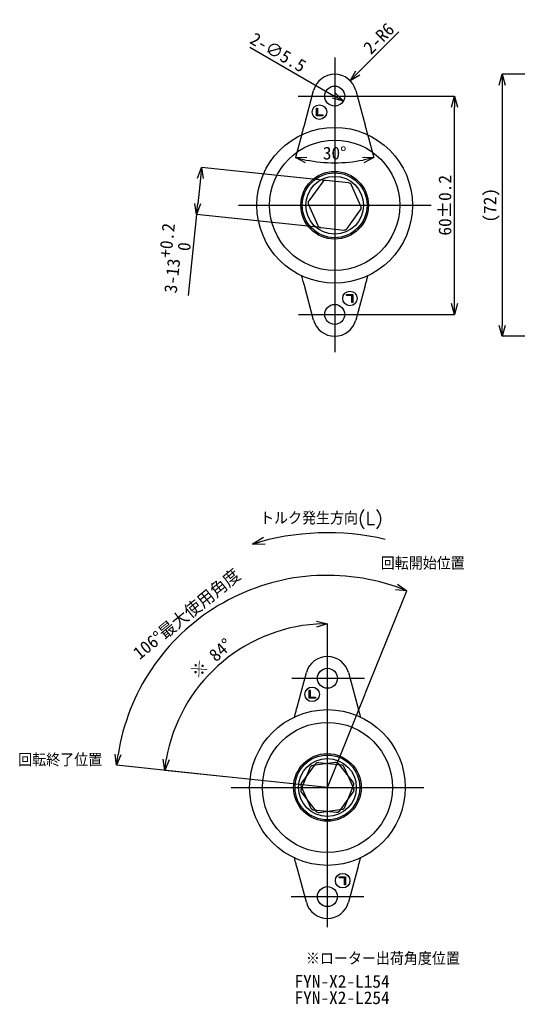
# Model space of a CAD drawing. Extents: x -35 to 256, y 20 to 302.
# Tile 1 of 4: x -35 to 102, y 20 to 291. Entities that reach past the tile are written whole.
import ezdxf

# ---------------------------------------------------------------- set-up
doc = ezdxf.new("R2010")
doc.units = 0
doc.header["$PDSIZE"] = -1
doc.linetypes.add('SLD-1点鎖線_中心線_', pattern=[34.29, 30.48, -1.27, 1.27, -1.27])
doc.linetypes.add('SLD-実線', pattern=[0])
doc.layers.get('0').update_dxf_attribs({"linetype": 'CONTINUOUS'})
doc.layers.get('Defpoints').update_dxf_attribs({"linetype": 'CONTINUOUS'})
doc.layers.add('SLD-0', color=7, linetype='SLD-実線')
doc.styles.add('SLDTEXTSTYLE0', font='txt.shx', dxfattribs={"bigfont": 'bigfont'})
doc.styles.add('SLDTEXTSTYLE1', font='txt')
doc.dimstyles.new('SLDDIMSTYLE0', dxfattribs={"dimtxt": 3.5, "dimasz": 3, "dimexe": 0, "dimexo": 0.0625, "dimgap": 0.875, "dimtad": 3, "dimdec": 4, "dimzin": 12, "dimdsep": 46, "dimtxsty": 'SLDTEXTSTYLE1', "dimblk1": 'OPEN30', "dimblk2": 'OPEN30', "dimsah": 1, "dimcen": 0.09, "dimazin": 0, "dimtfac": 1, "dimtofl": 0, "dimtmove": 0, "dimatfit": 3, "dimldrblk": 'OPEN30', "dimfxl": 1, "dimtolj": 1, "dimtzin": 12, "dimarcsym": 0})
doc.dimstyles.new('SLDDIMSTYLE1', dxfattribs={"dimtxt": 3.5, "dimasz": 3, "dimexe": 0, "dimexo": 0.0625, "dimgap": 0.875, "dimtad": 3, "dimrnd": 1e-09, "dimzin": 12, "dimdsep": 46, "dimtxsty": 'SLDTEXTSTYLE1', "dimblk1": 'OPEN30', "dimblk2": 'OPEN30', "dimsah": 1, "dimcen": 0.09, "dimadec": 0, "dimazin": 0, "dimtol": 1, "dimtp": 0.2, "dimtm": 0.2, "dimtfac": 1, "dimtdec": 1, "dimtofl": 0, "dimtmove": 0, "dimatfit": 3, "dimldrblk": 'OPEN30', "dimfxl": 1, "dimtolj": 1, "dimarcsym": 0})
doc.dimstyles.new('SLDDIMSTYLE2', dxfattribs={"dimtxt": 3.5, "dimasz": 3, "dimexe": 0, "dimexo": 0.0625, "dimgap": 0.875, "dimtad": 3, "dimdec": 1, "dimrnd": 1e-09, "dimzin": 12, "dimdsep": 46, "dimtxsty": 'SLDTEXTSTYLE1', "dimblk1": 'OPEN30', "dimblk2": 'OPEN30', "dimsah": 1, "dimcen": 0, "dimadec": 0, "dimazin": 0, "dimtfac": 1, "dimtmove": 0, "dimatfit": 3, "dimldrblk": 'OPEN30', "dimfxl": 1, "dimtolj": 1, "dimtzin": 12, "dimarcsym": 0})
doc.dimstyles.new('SLDDIMSTYLE3', dxfattribs={"dimtxt": 3.5, "dimasz": 3, "dimexe": 0, "dimexo": 0.0625, "dimgap": 0.875, "dimtad": 3, "dimrnd": 1e-09, "dimzin": 12, "dimdsep": 46, "dimtxsty": 'SLDTEXTSTYLE1', "dimblk1": 'OPEN30', "dimblk2": 'OPEN30', "dimsah": 1, "dimcen": 0, "dimadec": 0, "dimazin": 0, "dimtfac": 1, "dimtofl": 0, "dimtmove": 0, "dimatfit": 3, "dimldrblk": 'OPEN30', "dimfxl": 1, "dimtolj": 1, "dimtzin": 12, "dimarcsym": 0})
doc.dimstyles.new('SLDDIMSTYLE4', dxfattribs={"dimtxt": 3.5, "dimasz": 3, "dimexe": 0, "dimexo": 0.0625, "dimgap": 0.875, "dimtad": 3, "dimrnd": 1e-09, "dimzin": 12, "dimdsep": 46, "dimtxsty": 'SLDTEXTSTYLE1', "dimblk1": 'OPEN30', "dimblk2": 'OPEN30', "dimsah": 1, "dimcen": 0.09, "dimadec": 0, "dimazin": 0, "dimtol": 1, "dimtp": 0.2, "dimtfac": 1, "dimtdec": 1, "dimtofl": 0, "dimtmove": 0, "dimatfit": 3, "dimldrblk": 'OPEN30', "dimfxl": 1, "dimtolj": 1, "dimarcsym": 0})
doc.dimstyles.new('SLDDIMSTYLE5', dxfattribs={"dimtxt": 3.5, "dimasz": 3, "dimexe": 0, "dimexo": 0.0625, "dimgap": 0.875, "dimtad": 3, "dimrnd": 1e-09, "dimzin": 12, "dimdsep": 46, "dimtxsty": 'SLDTEXTSTYLE1', "dimblk1": 'OPEN30', "dimblk2": 'OPEN30', "dimsah": 1, "dimcen": 0.09, "dimadec": 0, "dimazin": 0, "dimtfac": 1, "dimtofl": 0, "dimtmove": 0, "dimatfit": 3, "dimldrblk": 'OPEN30', "dimfxl": 1, "dimtolj": 1, "dimtzin": 12, "dimarcsym": 0})

# ---------------------------------------------------------------- blocks, each defined once
blk = doc.blocks.new('_OPEN30')
at = {"color": 0, "linetype": 'ByBlock'}
for p, q in [((-1, 0.267949), (0, 0)), ((0, 0), (-1, -0.267949)), ((0, 0), (-1, 0))]:
    blk.add_line(p, q, dxfattribs=at)
blk = doc.blocks.new('_D_2')
at = {"layer": 'Defpoints', "color": 0}
for p in [(61.96, 270), (84.98, 270), (62, 210)]:
    blk.add_point(p, dxfattribs=at)
at = {"layer": 'SLD-0', "color": 0, "lineweight": -2}
for p, q in [((62.02, 270), (84.98, 270)), ((84.98, 213), (84.98, 267)), ((62.06, 210), (84.98, 210))]:
    blk.add_line(p, q, dxfattribs=at)
at = {"layer": 'SLD-0', "color": 0, "lineweight": -2, "xscale": 3, "yscale": 3, "zscale": 3}
for p, rotation in [((84.98, 270), 90), ((84.98, 210), 270)]:
    blk.add_blockref('_OPEN30', p, dxfattribs=dict(at, rotation=rotation))
at = {"layer": 'SLD-0', "color": 0, "insert": (82.36, 240), "char_height": 3.5, "attachment_point": 5, "rotation": 90, "style": 'SLDTEXTSTYLE1'}
blk.add_mtext('\\A1;60±0.2', dxfattribs=at)
blk = doc.blocks.new('_D_3')
at = {"layer": 'Defpoints', "color": 0}
for p in [(49.62, 271.38), (54.38, 268.62)]:
    blk.add_point(p, dxfattribs=at)
at = {"layer": 'SLD-0', "color": 0, "lineweight": -2}
blk.add_line((28.66, 283.48), (51.78, 270.12), dxfattribs=at)
at = {"layer": 'SLD-0', "color": 0, "lineweight": -2, "xscale": 3, "yscale": 3, "zscale": 3, "rotation": 330.0000000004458}
blk.add_blockref('_OPEN30', (54.38, 268.62), dxfattribs=at)
at = {"layer": 'SLD-0', "color": 0, "insert": (36.43, 282.02), "char_height": 3.5, "attachment_point": 5, "rotation": 330, "style": 'SLDTEXTSTYLE1'}
blk.add_mtext('\\A1;2-∅5.5', dxfattribs=at)
blk = doc.blocks.new('_D_4')
at = {"layer": 'Defpoints', "color": 0}
for p in [(56.24, 274.24), (52, 270)]:
    blk.add_point(p, dxfattribs=at)
at = {"layer": 'SLD-0', "color": 0, "lineweight": -2}
blk.add_line((69.66, 287.66), (58.36, 276.36), dxfattribs=at)
at = {"layer": 'SLD-0', "color": 0, "lineweight": -2, "xscale": 3, "yscale": 3, "zscale": 3, "rotation": 224.9999999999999}
blk.add_blockref('_OPEN30', (56.24, 274.24), dxfattribs=at)
at = {"layer": 'SLD-0', "color": 0, "insert": (64.13, 285.84), "char_height": 3.5, "attachment_point": 5, "rotation": 45, "style": 'SLDTEXTSTYLE1'}
blk.add_mtext('\\A1;2-R6', dxfattribs=at)
blk = doc.blocks.new('_D_5')
at = {"layer": 'Defpoints', "color": 0}
for p in [(46.21, 271.55), (57.8, 271.55), (43, 259.59), (61, 259.59), (48.38, 251.85)]:
    blk.add_point(p, dxfattribs=at)
at = {"layer": 'SLD-0', "color": 0, "lineweight": -2}
for p, q in [((42.98, 259.53), (41.26, 253.1)), ((61.02, 259.53), (62.74, 253.1))]:
    blk.add_line(p, q, dxfattribs=at)
blk.add_arc((52, 293.18), 41.49, 259.1433, 280.8567, dxfattribs=at)
at = {"layer": 'SLD-0', "color": 0, "lineweight": -2, "xscale": 3, "yscale": 3, "zscale": 3}
for p, rotation in [((41.26, 253.1), 167.0716677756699), ((62.74, 253.1), 12.92833222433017)]:
    blk.add_blockref('_OPEN30', p, dxfattribs=dict(at, rotation=rotation))
at = {"layer": 'SLD-0', "color": 0, "insert": (52, 254.31), "char_height": 3.5, "attachment_point": 5, "style": 'SLDTEXTSTYLE1'}
blk.add_mtext('\\A1;30°', dxfattribs=at)
blk = doc.blocks.new('_D_6')
at = {"layer": 'Defpoints', "color": 0}
for p in [(49.52, 246.8), (14.01, 237.46), (48.16, 233.87)]:
    blk.add_point(p, dxfattribs=at)
at = {"layer": 'SLD-0', "color": 0, "lineweight": -2}
for p, q in [((49.46, 246.8), (15.37, 250.39)), ((15.06, 247.4), (14.33, 240.44)), ((14.01, 237.46), (11.67, 215.19)), ((48.1, 233.87), (14.01, 237.46))]:
    blk.add_line(p, q, dxfattribs=at)
at = {"layer": 'SLD-0', "color": 0, "lineweight": -2, "xscale": 3, "yscale": 3, "zscale": 3}
for p, rotation in [((15.37, 250.39), 84.00000000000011), ((14.01, 237.46), 264.0000000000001)]:
    blk.add_blockref('_OPEN30', p, dxfattribs=dict(at, rotation=rotation))
at = {"layer": 'SLD-0', "color": 0, "insert": (7.78, 225.35), "char_height": 3.5, "attachment_point": 5, "rotation": 84, "style": 'SLDTEXTSTYLE1'}
blk.add_mtext('\\A1;3-13\\S+0.2^  0;', dxfattribs=at)
blk = doc.blocks.new('_D_7')
at = {"layer": 'Defpoints', "color": 0}
for p in [(166.88, 276), (98.08, 204), (166.88, 204)]:
    blk.add_point(p, dxfattribs=at)
at = {"layer": 'SLD-0', "color": 0, "lineweight": -2}
for p, q in [((166.82, 276), (98.08, 276)), ((98.08, 273), (98.08, 207)), ((166.82, 204), (98.08, 204))]:
    blk.add_line(p, q, dxfattribs=at)
at = {"layer": 'SLD-0', "color": 0, "lineweight": -2, "xscale": 3, "yscale": 3, "zscale": 3}
for p, rotation in [((98.08, 276), 90), ((98.08, 204), 270)]:
    blk.add_blockref('_OPEN30', p, dxfattribs=dict(at, rotation=rotation))
at = {"layer": 'SLD-0', "color": 0, "insert": (95.16, 240), "char_height": 3.5, "attachment_point": 5, "rotation": 90, "style": 'SLDTEXTSTYLE1'}
blk.add_mtext('\\A1;(72)', dxfattribs=at)
blk = doc.blocks.new('_D_16')
at = {"layer": 'Defpoints', "color": 0}
for p in [(28.87, 119.73), (50, 118.7), (22.15, 82.93), (50, 80), (50, 41.6)]:
    blk.add_point(p, dxfattribs=at)
at = {"layer": 'SLD-0', "color": 0, "lineweight": -2}
for p, q in [((50, 118.77), (50, 125)), ((22.09, 82.93), (5.24, 84.7))]:
    blk.add_line(p, q, dxfattribs=at)
blk.add_arc((50, 80), 45, 93.8203, 170.1797, dxfattribs=at)
at = {"layer": 'SLD-0', "color": 0, "lineweight": -2, "xscale": 3, "yscale": 3, "zscale": 3}
for p, rotation in [((50, 125), 1.910141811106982), ((5.24, 84.7), 262.0898581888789)]:
    blk.add_blockref('_OPEN30', p, dxfattribs=dict(at, rotation=rotation))
at = {"layer": 'SLD-0', "color": 0, "insert": (18.05, 115.48), "char_height": 3.5, "attachment_point": 5, "rotation": 42, "style": 'SLDTEXTSTYLE1'}
blk.add_mtext('\\A1;※ 84°', dxfattribs=at)
blk = doc.blocks.new('_D_17')
at = {"layer": 'Defpoints', "color": 0}
for p in [(36.55, 136.73), (60.49, 105.96), (22.15, 82.93), (50, 80), (50, 80)]:
    blk.add_point(p, dxfattribs=at)
at = {"layer": 'SLD-0', "color": 0, "lineweight": -2}
for p, q in [((60.51, 106.02), (71.84, 134.06)), ((22.09, 82.93), (-7.98, 86.09))]:
    blk.add_line(p, q, dxfattribs=at)
blk.add_arc((50, 80), 58.3, 70.9484, 171.0516, dxfattribs=at)
at = {"layer": 'SLD-0', "color": 0, "lineweight": -2, "xscale": 3, "yscale": 3, "zscale": 3}
for p, rotation in [((71.84, 134.06), 339.4742210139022), ((-7.98, 86.09), 262.5257789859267)]:
    blk.add_blockref('_OPEN30', p, dxfattribs=dict(at, rotation=rotation))
at = {"layer": 'SLD-0', "color": 0, "insert": (11.4, 127.57), "char_height": 3.5, "attachment_point": 5, "rotation": 39.0548, "style": 'SLDTEXTSTYLE1'}
blk.add_mtext('\\A1;106°最大使用角度', dxfattribs=at)
blk = doc.blocks.new('SW_NOTE_3')
at = {"layer": 'SLD-0', "color": 0, "char_height": 3.5, "attachment_point": 1, "style": 'SLDTEXTSTYLE1'}
for s, insert in [('FYN-X2-L154', (0, 4.07)), ('FYN-X2-L254', (0, -0.43))]:
    blk.add_mtext(s, dxfattribs=dict(at, insert=insert))

msp = doc.modelspace()

# ---------------------------------------------------------------- linework, layer by layer
at = {"color": 7, "linetype": 'SLD-実線'}
for p, q in [((43.65843, 262.04848), (46.20513, 271.55291)), ((57.79624, 271.55291), (60.34295, 262.04848)), ((46.98552, 266.72229), (47.30122, 266.72249)), ((46.98553, 264.53843), (46.98552, 266.72229)), ((47.30122, 266.72249), (47.30122, 264.81929)), ((48.74428, 264.53841), (46.98553, 264.53843)), ((47.30122, 264.81929), (48.74426, 264.81907)), ((48.74426, 264.81907), (48.74428, 264.53841)), ((42.95547, 259.43528), (43.00023, 259.59205)), ((61.00114, 259.59205), (61.0459, 259.43528)), ((48.60855, 246.38958), (44.87561, 241.25163)), ((55.83815, 246.13247), (49.52209, 246.79631)), ((59.23029, 239.74289), (56.64717, 245.54468)), ((44.77108, 240.25711), (47.3542, 234.45532)), ((55.39283, 233.61042), (59.12577, 238.74837)), ((48.16322, 233.86753), (54.47928, 233.20369)), ((43.00023, 220.40795), (42.95547, 220.56472)), ((61.0459, 220.56472), (61.00114, 220.40795)), ((46.20513, 208.44709), (43.65843, 217.95152)), ((60.34295, 217.95152), (57.79624, 208.44709)), ((55.25711, 215.18093), (55.2571, 215.46159)), ((55.2571, 215.46159), (57.01585, 215.46157)), ((56.70016, 215.18071), (55.25711, 215.18093)), ((56.70015, 213.27751), (56.70016, 215.18071)), ((57.01585, 215.46157), (57.01585, 213.27771)), ((57.01585, 213.27771), (56.70015, 213.27751)), ((41.65774, 102.04848), (44.20444, 111.55291)), ((55.79556, 111.55291), (58.34226, 102.04848)), ((44.98483, 106.72229), (45.30054, 106.72249)), ((44.98484, 104.53843), (44.98483, 106.72229)), ((45.30054, 106.72249), (45.30053, 104.81929)), ((46.74359, 104.53841), (44.98484, 104.53843)), ((45.30053, 104.81929), (46.74357, 104.81907)), ((46.74357, 104.81907), (46.74359, 104.53841)), ((40.95478, 99.43528), (40.99954, 99.59205)), ((59.00046, 99.59205), (59.04522, 99.43528)), ((40.99954, 60.40795), (40.95478, 60.56472)), ((59.04522, 60.56472), (59.00046, 60.40795)), ((44.20444, 48.44709), (41.65774, 57.95152)), ((58.34226, 57.95152), (55.79556, 48.44709)), ((53.25643, 55.18093), (53.25641, 55.46159)), ((53.25641, 55.46159), (55.01516, 55.46157)), ((54.69947, 55.18071), (53.25643, 55.18093)), ((54.69946, 53.27751), (54.69947, 55.18071)), ((55.01516, 55.46157), (55.01517, 53.27771)), ((55.01517, 53.27771), (54.69946, 53.27751))]:
    msp.add_line(p, q, dxfattribs=at)
at = {"color": 7, "linetype": 'SLD-1点鎖線_中心線_'}
for p, q in [((53.83747, 86.13247), (47.5214, 86.79631)), ((46.60786, 86.38958), (42.87492, 81.25163)), ((57.22961, 79.74289), (54.64648, 85.54468)), ((42.77039, 80.25711), (45.35352, 74.45532)), ((53.39214, 73.61042), (57.12508, 78.74837)), ((46.16253, 73.86753), (52.4786, 73.20369))]:
    msp.add_line(p, q, dxfattribs=at)
at = {"color": 7, "linetype": 'SLD-実線'}
for centre, radius in [((52.00069, 270), 2.75), ((47.80069, 265.6), 2), ((52.00069, 240), 21.4), ((52.00069, 240), 17.9), ((52.00069, 240), 9.3), ((52.00069, 240), 8.90359), ((52.00069, 240), 7.95), ((56.20069, 214.4), 2), ((52.00069, 210), 2.75), ((50, 110), 2.75), ((45.8, 105.6), 2), ((50, 80), 21.4), ((50, 80), 17.9), ((50, 80), 9.3), ((50, 80), 8.90359), ((50, 80), 7.95), ((54.2, 54.4), 2), ((50, 50), 2.75)]:
    msp.add_circle(centre, radius, dxfattribs=at)
for centre, radius, start, end in [((52.00069, 270), 6, 15, 165), ((49.41756, 245.80179), 1, 84, 144), ((55.73362, 245.13795), 1, 24, 84), ((45.68462, 240.66384), 1, 144, 204), ((58.31675, 239.33616), 1, 324, 24), ((48.26775, 234.86205), 1, 204, 264), ((54.58381, 234.19821), 1, 264, 324), ((52.00069, 210), 6, 195, 345), ((50, 110), 6, 15, 165), ((50, 50), 6, 195, 345)]:
    msp.add_arc(centre, radius, start, end, dxfattribs=at)
at = {"color": 7, "linetype": 'SLD-1点鎖線_中心線_'}
for centre, start, end in [((47.41688, 85.80179), 84, 144), ((53.73294, 85.13795), 24, 84), ((43.68394, 80.66384), 144, 204), ((56.31606, 79.33616), 324, 24), ((46.26706, 74.86205), 204, 264), ((52.58312, 74.19821), 264, 324)]:
    msp.add_arc(centre, 1, start, end, dxfattribs=at)
at = {"color": 7, "linetype": 'SLD-実線'}
for points, knots in [([(43.00023, 259.59205), (43.01529, 259.64825), (43.04563, 259.7615), (43.11729, 260.02894), (43.22044, 260.4139), (43.35796, 260.92713), (43.50598, 261.47952), (43.60712, 261.85699), (43.65843, 262.04848)], [0, 0, 0, 0, 0.099848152, 0.201223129, 0.396555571, 0.599623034, 0.796894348, 1, 1, 1, 1]), ([(60.34295, 262.04848), (60.39231, 261.86424), (60.49247, 261.49047), (60.62647, 260.99036), (60.74336, 260.55411), (60.84071, 260.1908), (60.9303, 259.85644), (60.9773, 259.68104), (61.00114, 259.59205)], [0, 0, 0, 0, 0.195432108, 0.396475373, 0.545323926, 0.697072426, 0.846306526, 1, 1, 1, 1]), ([(43.65843, 217.95152), (43.55862, 218.32402), (43.38305, 218.97923), (43.15144, 219.84361), (43.05074, 220.21944), (43.00023, 220.40795)], [0, 0, 0, 0, 0.396383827, 0.697231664, 1, 1, 1, 1]), ([(61.00114, 220.40795), (60.96921, 220.28878), (60.90623, 220.05371), (60.78047, 219.58439), (60.59724, 218.90054), (60.4443, 218.32976), (60.34295, 217.95152)], [0, 0, 0, 0, 0.201217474, 0.396903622, 0.600338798, 1, 1, 1, 1]), ([(40.99954, 99.59205), (41.0146, 99.64825), (41.04495, 99.7615), (41.11661, 100.02894), (41.21975, 100.4139), (41.35727, 100.92713), (41.50529, 101.47952), (41.60643, 101.85699), (41.65774, 102.04848)], [0, 0, 0, 0, 0.099848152, 0.201223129, 0.396555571, 0.599623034, 0.796894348, 1, 1, 1, 1]), ([(58.34226, 102.04848), (58.39163, 101.86424), (58.49178, 101.49047), (58.62578, 100.99036), (58.74268, 100.55411), (58.84002, 100.1908), (58.92962, 99.85644), (58.97661, 99.68104), (59.00046, 99.59205)], [0, 0, 0, 0, 0.195432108, 0.396475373, 0.545323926, 0.697072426, 0.846306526, 1, 1, 1, 1]), ([(41.65774, 57.95152), (41.55793, 58.32402), (41.38237, 58.97923), (41.15076, 59.84361), (41.05005, 60.21944), (40.99954, 60.40795)], [0, 0, 0, 0, 0.396383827, 0.697231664, 1, 1, 1, 1]), ([(59.00046, 60.40795), (58.96853, 60.28878), (58.90554, 60.05371), (58.77979, 59.58439), (58.59655, 58.90054), (58.44361, 58.32976), (58.34226, 57.95152)], [0, 0, 0, 0, 0.201217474, 0.396903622, 0.600338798, 1, 1, 1, 1])]:
    msp.add_open_spline(points, degree=3, knots=knots, dxfattribs=at)
at = {"layer": 'SLD-0', "color": 7}
for p, q in [((52.00069, 280.61133), (52.00069, 199.61522)), ((41.9552, 270), (61.9552, 270)), ((25.50069, 240), (78.50069, 240)), ((42.00069, 210), (62.00069, 210)), ((32.37869, 148.71983), (29.37869, 146.89366)), ((29.37869, 146.89366), (31.26172, 147.44536)), ((29.37869, 146.89366), (32.88986, 146.97517)), ((50, 41.59828), (50, 118.70253)), ((40.18033, 110), (60.18033, 110)), ((50, 80), (60.48898, 105.96115)), ((50, 80), (22.15339, 82.9268)), ((23.5, 80), (76.5, 80)), ((40, 50), (60, 50))]:
    msp.add_line(p, q, dxfattribs=at)
at = {"layer": 'SLD-0'}
for p, q in [((52.2399, 86.87868), (45.95085, 85.99481)), ((45.16284, 85.37915), (42.78377, 79.49074)), ((57.07706, 81.49953), (53.16708, 86.50407)), ((42.92294, 78.50047), (46.83292, 73.49593)), ((54.83716, 74.62085), (57.21623, 80.50926)), ((47.7601, 73.12132), (54.04915, 74.00519))]:
    msp.add_line(p, q, dxfattribs=at)
at = {"layer": 'SLD-0', "color": 7}
msp.add_arc((50, 80), 70, 76.8459563, 107.1329593, dxfattribs=at)
at = {"layer": 'SLD-0'}
for centre, start, end in [((52.37907, 85.88841), 38, 98), ((46.09002, 85.00454), 98, 158), ((56.28905, 80.88387), 338, 38), ((43.71095, 79.11613), 158, 218), ((47.62093, 74.11159), 218, 278), ((53.90998, 74.99546), 278, 338)]:
    msp.add_arc(centre, 1, start, end, dxfattribs=at)

# ---------------------------------------------------------------- block references
at = {"layer": 'SLD-0', "color": 7}
msp.add_blockref('SW_NOTE_3', (40.93295, 24.40122), dxfattribs=at)

# ---------------------------------------------------------------- texts
at = {"layer": 'SLD-0', "color": 7, "char_height": 3.5, "style": 'SLDTEXTSTYLE0'}
for s, insert, attachment_point in [('トルク発生方向(L)', (31.46717, 155.73772), 1), ('※ローター出荷角度位置', (65.27152, 34.70219), 2)]:
    msp.add_mtext(s, dxfattribs=dict(at, insert=insert, attachment_point=attachment_point))
at = {"layer": 'SLD-0', "char_height": 3.5, "attachment_point": 1, "style": 'SLDTEXTSTYLE0'}
for s, insert in [('回転開始位置', (64.67008, 143.3191)), ('回転終了位置', (-35.05201, 89.30771))]:
    msp.add_mtext(s, dxfattribs=dict(at, insert=insert))

# ---------------------------------------------------------------- dimensions: what is measured, and where the dimension line sits
at = {"layer": 'SLD-0', "color": 7}
dim = msp.add_radius_dim(center=(52.00069, 270), mpoint=(56.24333, 274.24264), text='2-<>', dimstyle='SLDDIMSTYLE3', dxfattribs=at)
dim.commit()
dim.dimension.update_dxf_attribs({"geometry": '_D_4', "text_midpoint": (65.98877, 283.98808), "dimtype": 164})
dim = msp.add_diameter_dim_2p(p1=(49.61912, 271.375), p2=(54.38226, 268.625), text='2-<>', dimstyle='SLDDIMSTYLE2', dxfattribs=at)
dim.commit()
dim.dimension.update_dxf_attribs({"geometry": '_D_3', "text_midpoint": (35.11577, 279.74851), "dimtype": 163})
for base, p1, p2, angle, text, dimstyle, picture, middle in [((98.07846, 204), (166.87846, 276), (166.87846, 204), 90, '(<>)', 'SLDDIMSTYLE5', '_D_7', (98.07846, 240)), ((14.01325, 237.45684), (49.52209, 246.79631), (48.16322, 233.86753), 84, '3-<>', 'SLDDIMSTYLE4', '_D_6', (12.68615, 224.83032))]:
    dim = msp.add_linear_dim(base=base, p1=p1, p2=p2, angle=angle, text=text, dimstyle=dimstyle, dxfattribs=at)
    dim.commit()
    dim.dimension.update_dxf_attribs({"geometry": picture, "text_midpoint": middle, "dimtype": 160})
dim = msp.add_angular_dim_2l(base=(48.38422, 251.84582), line1=((57.79624, 271.55291), (61.00115, 259.59205)), line2=((43.00023, 259.59205), (46.20513, 271.55291)), dimstyle='SLDDIMSTYLE0', override={"dimadec": 0}, dxfattribs=at)
dim.commit()
dim.dimension.update_dxf_attribs({"geometry": '_D_5', "text_midpoint": (52.00069, 251.68792), "dimtype": 162})
dim = msp.add_linear_dim(base=(84.9821, 270), p1=(62.00069, 210), p2=(61.9552, 270), angle=90, dimstyle='SLDDIMSTYLE1', dxfattribs=at)
dim.commit()
dim.dimension.update_dxf_attribs({"geometry": '_D_2', "text_midpoint": (84.9821, 240), "dimtype": 160})
for base, line1, text, picture, middle in [((36.55415, 136.73252), ((60.48898, 105.96115), (50, 80)), '<>最大使用角度', '_D_17', (13.26475, 125.27572)), ((28.87299, 119.73413), ((50, 118.70253), (50, 41.59828)), '※ <>', '_D_16', (19.888, 113.44277))]:
    dim = msp.add_angular_dim_2l(base=base, line1=line1, line2=((22.15339, 82.9268), (50, 80)), text=text, dimstyle='SLDDIMSTYLE0', override={"dimadec": 0}, dxfattribs=at)
    dim.commit()
    dim.dimension.update_dxf_attribs({"geometry": picture, "text_midpoint": middle, "dimtype": 162})

doc.saveas('drawing.dxf')
